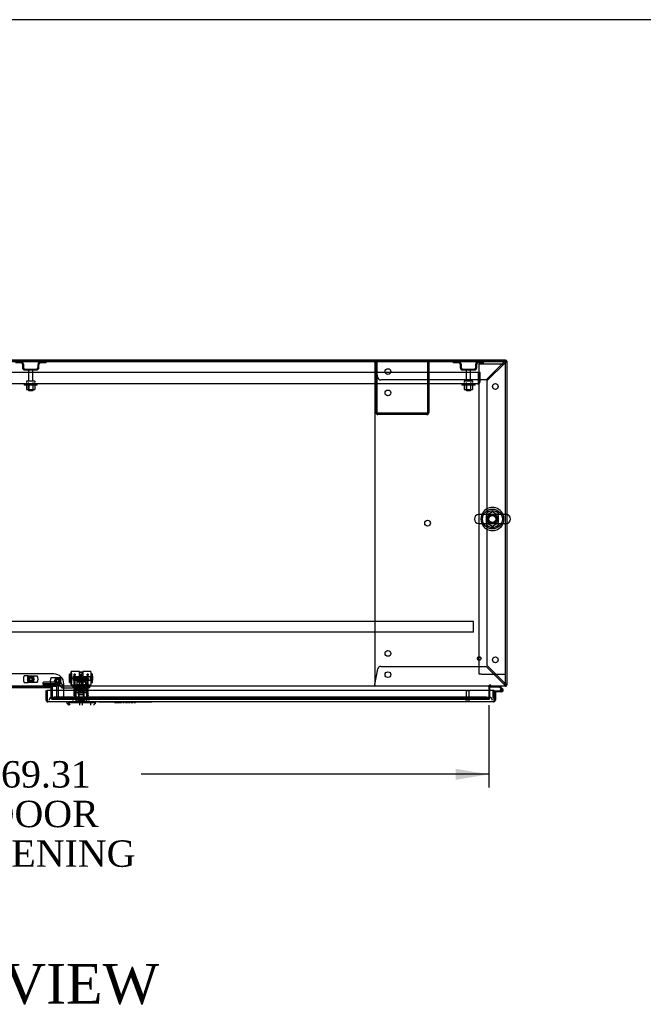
# Model space of a CAD drawing. Header units: inches. Extents: x 2 to 538, y -2 to 358.
# Tile 13 of 24: x 147 to 194, y 284 to 358. Entities that reach past the tile are written whole.
import ezdxf
from ezdxf.enums import TextEntityAlignment as Align
from ezdxf.lldxf.tags import DXFTag

# ---------------------------------------------------------------- set-up
doc = ezdxf.new("R2010")
doc.units = ezdxf.units.IN
doc.header["$MEASUREMENT"] = 0
for name, color, linetype in [('COM41309', 7, 'Continuous'), ('COM43135', 7, 'Continuous'), ('COM50521', 7, 'Continuous'), ('COM50570', 7, 'Continuous'), ('COM50800-2', 7, 'Continuous'), ('COM52265-5', 7, 'Continuous'), ('COM54746-68', 7, 'Continuous'), ('COM54928-6', 7, 'Continuous'), ('COM55702-64', 7, 'Continuous'), ('COM70096', 7, 'Continuous'), ('COM70108-4', 7, 'Continuous'), ('COM70219', 7, 'Continuous'), ('COM70738-2', 7, 'Continuous'), ('COM70838', 7, 'Continuous'), ('COM70839-4', 7, 'Continuous'), ('COM71154-4', 7, 'Continuous'), ('COM71156-4', 7, 'Continuous'), ('Default', 7, 'Continuous'), ('GSK86006', 7, 'Continuous'), ('HAN13064', 7, 'Continuous'), ('HAN13064_NUT', 7, 'Continuous'), ('HAN13064_SCREW', 7, 'Continuous'), ('HAN_NUT', 7, 'Continuous'), ('LAB20183', 7, 'Continuous'), ('NTS16540', 7, 'Continuous'), ('NTS166105', 7, 'Continuous'), ('NTS166905', 7, 'Continuous'), ('NTS18147', 7, 'Continuous'), ('ROL87452', 7, 'Continuous'), ('RVT17786', 7, 'Continuous'), ('RVT19000', 7, 'Continuous'), ('SCC180005', 7, 'Continuous'), ('SCS00680', 7, 'Continuous'), ('SPC87322', 7, 'Continuous'), ('STD21878', 7, 'Continuous'), ('STD26094', 7, 'Continuous'), ('STD26265', 7, 'Continuous'), ('WAF25059', 7, 'Continuous'), ('WAF25362', 7, 'Continuous'), ('WAF25376', 7, 'Continuous'), ('WAM254785', 7, 'Continuous'), ('WAM30038', 7, 'Continuous')]:
    doc.layers.add(name, color=color, linetype=linetype)
doc.styles.add('SEACAD_Times_New_Roman', font='times.ttf')
tags = doc.linetypes.add('HIDDEN2', pattern=[0.1875, 0.125, -0.0625]).pattern_tags.tags
tags[6:7] = [DXFTag(74, 4), DXFTag(75, 0), DXFTag(340, '0'), DXFTag(46, 0.0), DXFTag(50, 0.0), DXFTag(44, 0.0), DXFTag(45, 0.0)]
tags[4:5] = [DXFTag(74, 4), DXFTag(75, 0), DXFTag(340, '0'), DXFTag(46, 0.0), DXFTag(50, 0.0), DXFTag(44, 0.0), DXFTag(45, 0.0)]
doc.dimstyles.new('HAMMOND_(STH_-_540x360)', dxfattribs={"dimtxt": 2, "dimasz": 2.5, "dimexe": 1, "dimexo": 1, "dimgap": 0.5, "dimtad": 0, "dimtih": 1, "dimtoh": 1, "dimzin": 0, "dimdsep": 46, "dimtxsty": 'SEACAD_Times_New_Roman', "dimblk1": '_SE_FILLED', "dimblk2": '_SE_FILLED', "dimsah": 1, "dimcen": 1, "dimadec": 0, "dimazin": 0, "dimtfac": 0.8, "dimtofl": 0, "dimtmove": 0, "dimatfit": 3, "dimfxl": 1, "dimtolj": 1, "dimtzin": 0, "dimarcsym": 0})

# ---------------------------------------------------------------- blocks, each defined once
blk = doc.blocks.new('SE')
at = {"layer": 'COM41309', "color": 7, "linetype": 'HIDDEN2'}
for p, q in [((181.879, 332.039), (182.064, 332.039)), ((181.879, 308.539), (181.879, 332.039)), ((182.064, 332.039), (183.694, 332.039)), ((183.694, 332.039), (183.879, 332.039)), ((182.064, 308.539), (181.879, 308.539)), ((182.064, 308.539), (183.694, 308.539)), ((183.694, 308.539), (183.879, 308.539))]:
    blk.add_line(p, q, dxfattribs=at)
blk.add_circle((182.879, 320.289), 0.375, dxfattribs=at)
at = {"layer": 'COM43135', "color": 7, "linetype": 'HIDDEN2'}
for p, q in [((181.816, 331.385), (114.066, 331.385)), ((181.941, 331.385), (181.816, 331.385)), ((181.816, 330.695), (181.816, 331.385)), ((181.816, 330.695), (181.816, 331.385)), ((181.941, 330.695), (181.941, 331.385)), ((181.756, 330.51), (114.126, 330.51)), ((181.756, 330.51), (181.757, 330.51)), ((181.756, 330.51), (181.756, 330.51)), ((181.816, 330.695), (181.816, 330.695)), ((181.816, 330.613), (181.816, 330.695)), ((181.816, 330.695), (181.816, 330.545)), ((181.816, 330.613), (181.865, 330.545))]:
    blk.add_line(p, q, dxfattribs=at)
for start, end in [(270, 270.05887), (270.12083, 306.19405), (306.19405, 0)]:
    blk.add_arc((181.756, 330.695), 0.185, start, end, dxfattribs=at)
blk.add_open_spline([(181.816, 330.545), (181.806, 330.534), (181.796, 330.525), (181.781, 330.516), (181.776, 330.514), (181.766, 330.51), (181.761, 330.51), (181.756, 330.51)], degree=3, knots=[0, 0, 0, 0, 0.5, 0.5, 0.75, 0.75, 1, 1, 1, 1], dxfattribs=at)
at = {"layer": 'COM50521', "color": 7, "linetype": 'HIDDEN2'}
for p, q in [((174.066, 328.34), (174.066, 332.197)), ((174.161, 328.34), (174.161, 332.197)), ((177.971, 332.197), (177.971, 328.34)), ((178.066, 332.197), (178.066, 328.34)), ((177.923, 328.292), (174.209, 328.292)), ((177.923, 328.197), (174.209, 328.197))]:
    blk.add_line(p, q, dxfattribs=at)
for centre, radius, start, end in [((174.209, 328.34), 0.143, 180, 270), ((174.209, 328.34), 0.048, 180, 270), ((177.923, 328.34), 0.143, 270, 0), ((177.923, 328.34), 0.048, 270, 0)]:
    blk.add_arc(centre, radius, start, end, dxfattribs=at)
at = {"layer": 'COM50570', "color": 7, "linetype": 'HIDDEN2'}
for p, q in [((181.441, 312.542), (114.441, 312.542)), ((181.441, 312.499), (181.441, 312.542)), ((181.441, 311.772), (181.441, 312.499)), ((181.441, 311.729), (114.441, 311.729)), ((181.441, 311.729), (181.441, 311.772))]:
    blk.add_line(p, q, dxfattribs=at)
at = {"layer": 'COM50800-2', "color": 7, "linetype": 'Continuous'}
for q in [(112.006, 332.322), (183.879, 332.227)]:
    blk.add_line((183.879, 332.322), q, dxfattribs=at)
at = {"layer": 'COM50800-2', "color": 7, "linetype": 'HIDDEN2'}
blk.add_line((183.879, 332.197), (112.006, 332.197), dxfattribs=at)
at = {"layer": 'COM52265-5', "color": 7, "linetype": 'Continuous'}
for p, q in [((183.879, 332.227), (183.974, 332.227)), ((183.974, 332.227), (183.974, 320.615)), ((183.974, 319.963), (183.974, 307.729)), ((182.694, 307.322), (182.694, 307.586)), ((183.879, 307.729), (183.974, 307.729))]:
    blk.add_line(p, q, dxfattribs=at)
at = {"layer": 'COM52265-5', "color": 7, "linetype": 'HIDDEN2'}
for p, q in [((183.974, 320.615), (183.974, 319.963)), ((182.694, 306.667), (182.694, 307.322)), ((182.599, 306.667), (182.694, 306.667))]:
    blk.add_line(p, q, dxfattribs=at)
at = {"layer": 'COM52265-5', "color": 7, "linetype": 'Continuous'}
for centre, radius, start, end in [((182.742, 307.586), 0.143, 160.38706, 180), ((182.742, 307.586), 0.048, 90, 180), ((183.831, 307.777), 0.143, 289.61294, 340.38706)]:
    blk.add_arc(centre, radius, start, end, dxfattribs=at)
at = {"layer": 'COM52265-5', "color": 7, "linetype": 'HIDDEN2'}
for centre, radius, start, end in [((182.742, 307.586), 0.143, 90, 160.38706), ((183.831, 307.777), 0.048, 270, 0), ((183.831, 307.777), 0.143, 270, 289.61294)]:
    blk.add_arc(centre, radius, start, end, dxfattribs=at)
at = {"layer": 'COM54746-68', "color": 7, "linetype": 'HIDDEN2'}
for p, q in [((182.732, 307.633), (182.732, 307.634)), ((182.942, 306.731), (182.942, 307.256)), ((182.967, 307.281), (183.004, 307.281)), ((183.467, 307.336), (183.529, 307.336)), ((183.522, 307.323), (183.522, 307.348)), ((183.62, 307.377), (183.55, 307.448)), ((183.572, 307.398), (183.597, 307.398)), ((183.597, 307.273), (183.572, 307.273)), ((183.647, 307.348), (183.647, 307.323)), ((183.004, 306.731), (182.942, 306.731))]:
    blk.add_line(p, q, dxfattribs=at)
at = {"layer": 'COM54746-68', "color": 7, "linetype": 'Continuous'}
for p, q in [((182.732, 307.572), (182.732, 307.633)), ((183.426, 307.572), (182.732, 307.572)), ((183.004, 307.281), (183.584, 307.281)), ((183.584, 307.219), (183.004, 307.219)), ((183.004, 307.219), (183.004, 307.217)), ((183.55, 307.448), (183.426, 307.572)), ((183.451, 307.634), (183.663, 307.422)), ((183.529, 307.331), (183.468, 307.325)), ((183.004, 306.731), (183.004, 306.731))]:
    blk.add_line(p, q, dxfattribs=at)
blk.add_circle((183.584, 307.336), 0.05, dxfattribs=at)
at = {"layer": 'COM54746-68', "color": 7, "linetype": 'HIDDEN2'}
for centre, radius, start, end in [((182.967, 307.256), 0.025, 90, 180), ((183.584, 307.336), 0.117, 208.03984, 270), ((183.572, 307.348), 0.05, 90, 180), ((183.572, 307.323), 0.05, 180, 270), ((183.597, 307.348), 0.05, 0, 90), ((183.597, 307.323), 0.05, 270, 0)]:
    blk.add_arc(centre, radius, start, end, dxfattribs=at)
at = {"layer": 'COM54746-68', "color": 7, "linetype": 'Continuous'}
for radius, start, end in [(0.117, 270, 185.21591), (0.117, 185.21591, 208.03984), (0.055, 270, 185.21591), (0.055, 185.21591, 270), (0.117, 47.60795, 107.02737)]:
    blk.add_arc((183.584, 307.336), radius, start, end, dxfattribs=at)
at = {"layer": 'COM54928-6', "color": 7, "linetype": 'HIDDEN2'}
for p, q in [((173.974, 332.292), (173.974, 332.322)), ((173.974, 332.217), (173.974, 332.292)), ((173.975, 332.007), (173.975, 307.949)), ((174.205, 331.001), (173.985, 332.179)), ((183.774, 332.179), (182.417, 330.822)), ((182.474, 330.764), (183.831, 332.121)), ((183.831, 332.322), (183.831, 332.292)), ((183.831, 332.217), (183.831, 332.292)), ((183.834, 332.227), (183.831, 332.227)), ((183.831, 332.227), (183.831, 332.227)), ((183.869, 332.179), (183.944, 332.179)), ((183.944, 332.179), (183.974, 332.179)), ((182.417, 330.822), (174.422, 330.822)), ((182.474, 309.191), (182.474, 330.764)), ((173.985, 307.777), (174.205, 308.954)), ((174.422, 309.134), (182.417, 309.134)), ((182.417, 309.134), (183.774, 307.777)), ((183.831, 307.834), (182.474, 309.191)), ((173.974, 307.739), (173.974, 307.663)), ((173.974, 307.634), (173.974, 307.663)), ((183.831, 307.739), (183.831, 307.663)), ((183.834, 307.729), (183.831, 307.729)), ((183.831, 307.729), (183.831, 307.729)), ((183.831, 307.663), (183.831, 307.634)), ((183.869, 307.777), (183.879, 307.777))]:
    blk.add_line(p, q, dxfattribs=at)
for centre in [(174.974, 331.447), (183.099, 330.322), (174.975, 329.837), (177.975, 319.978), (174.975, 310.119), (183.099, 309.634), (174.974, 308.509)]:
    blk.add_circle(centre, 0.218, dxfattribs=at)
for centre, radius, start, end in [((171.388, 331.989), 2.604, 4.17513, 6.68014), ((174.195, 332.007), 0.22, 153.06551, 180), ((184.409, 331.928), 0.683, 147.77093, 158.44518), ((183.982, 331.926), 0.327, 117.45412, 129.54393), ((183.831, 332.179), 0.143, 70.38706, 90), ((183.831, 332.179), 0.048, 0, 90), ((183.579, 332.33), 0.327, 320.4561, 332.54584), ((183.58, 332.756), 0.683, 291.55481, 302.22908), ((183.831, 332.179), 0.143, 0, 19.61294), ((174.422, 331.042), 0.22, 190.6113, 270), ((174.422, 308.914), 0.22, 90, 169.3887), ((174.195, 307.949), 0.22, 180, 206.93449), ((183.579, 307.626), 0.327, 27.45416, 39.5439), ((183.58, 307.199), 0.683, 57.77092, 68.44519), ((171.388, 307.966), 2.604, 353.31986, 355.82487), ((173.667, 307.846), 0.326, 340.71602, 347.67415), ((184.409, 308.028), 0.683, 201.55482, 212.22907), ((183.982, 308.029), 0.327, 230.45607, 242.54588)]:
    blk.add_arc(centre, radius, start, end, dxfattribs=at)
at = {"layer": 'COM54928-6', "color": 7, "linetype": 'Continuous'}
blk.add_arc((183.831, 332.179), 0.143, 19.61294, 70.38706, dxfattribs=at)
at = {"layer": 'COM54928-6', "color": 7, "linetype": 'HIDDEN2'}
blk.add_ellipse((183.831, 332.179), major_axis=(-0.048, 0), ratio=0.99836, start_param=3.141593, end_param=4.712389, dxfattribs=at)
at = {"layer": 'COM55702-64', "color": 7, "linetype": 'HIDDEN2'}
for p, q in [((146.778, 332.125), (147.2, 332.125)), ((147.316, 332.009), (147.316, 331.759)), ((147.388, 332.009), (147.388, 331.759)), ((147.503, 331.644), (148.378, 331.644)), ((148.494, 331.759), (148.494, 332.009)), ((148.566, 331.759), (148.566, 332.009)), ((148.681, 332.125), (149.103, 332.125)), ((149.103, 332.125), (149.103, 332.197)), ((179.904, 332.125), (179.904, 332.197)), ((179.904, 332.125), (180.326, 332.125)), ((180.441, 332.009), (180.441, 331.759)), ((180.513, 332.009), (180.513, 331.759)), ((180.629, 331.644), (181.504, 331.644)), ((181.619, 331.759), (181.619, 332.009)), ((181.691, 331.759), (181.691, 332.009)), ((181.807, 332.125), (182.229, 332.125)), ((182.229, 332.125), (182.229, 332.197)), ((147.503, 331.572), (148.378, 331.572)), ((180.629, 331.572), (181.504, 331.572))]:
    blk.add_line(p, q, dxfattribs=at)
for centre, radius, start, end in [((147.2, 332.009), 0.188, 0, 90), ((147.2, 332.009), 0.116, 0, 90), ((147.503, 331.759), 0.188, 180, 270), ((147.503, 331.759), 0.116, 180, 270), ((148.378, 331.759), 0.116, 270, 0), ((148.378, 331.759), 0.188, 270, 0), ((148.681, 332.009), 0.188, 90, 180), ((148.681, 332.009), 0.116, 90, 180), ((180.326, 332.009), 0.188, 0, 90), ((180.326, 332.009), 0.116, 0, 90), ((180.629, 331.759), 0.188, 180, 270), ((180.629, 331.759), 0.115, 180, 270), ((181.504, 331.759), 0.116, 270, 0), ((181.504, 331.759), 0.188, 270, 0), ((181.807, 332.009), 0.188, 90, 180), ((181.807, 332.009), 0.115, 90, 180)]:
    blk.add_arc(centre, radius, start, end, dxfattribs=at)
at = {"layer": 'COM70096', "color": 7, "linetype": 'HIDDEN2'}
for p, q in [((149.693, 308.566), (146.193, 308.566)), ((150.443, 306.667), (150.443, 307.816)), ((149.48, 306.667), (149.48, 307.322)), ((149.48, 306.667), (150.443, 306.667))]:
    blk.add_line(p, q, dxfattribs=at)
at = {"layer": 'COM70096', "color": 7, "linetype": 'Continuous'}
for p, q in [((149.42, 307.524), (146.466, 307.524)), ((149.48, 307.322), (149.48, 307.464))]:
    blk.add_line(p, q, dxfattribs=at)
at = {"layer": 'COM70096', "color": 7, "linetype": 'HIDDEN2'}
for centre in [(147.943, 308.167), (149.98, 308.042)]:
    blk.add_circle(centre, 0.156, dxfattribs=at)
blk.add_arc((149.693, 307.816), 0.75, 0, 90, dxfattribs=at)
at = {"layer": 'COM70096', "color": 7, "linetype": 'Continuous'}
blk.add_arc((149.42, 307.464), 0.06, 0, 90, dxfattribs=at)
at = {"layer": 'COM70108-4', "color": 7, "linetype": 'Continuous'}
for p, q in [((183.879, 332.227), (112.006, 332.227)), ((183.879, 320.62), (183.879, 332.227)), ((183.879, 307.777), (183.879, 319.958)), ((183.879, 307.634), (112.006, 307.634)), ((146.326, 307.566), (149.56, 307.566)), ((149.56, 307.566), (149.56, 307.322)), ((182.599, 307.586), (182.599, 307.634)), ((182.599, 307.586), (182.599, 307.322)), ((183.879, 307.634), (183.879, 307.777))]:
    blk.add_line(p, q, dxfattribs=at)
at = {"layer": 'COM70108-4', "color": 7, "linetype": 'HIDDEN2'}
for p, q in [((183.879, 319.958), (183.879, 320.62)), ((149.56, 307.322), (149.56, 306.808)), ((182.599, 307.322), (182.599, 306.808)), ((149.56, 306.808), (149.56, 306.761)), ((149.56, 306.665), (149.56, 306.761)), ((149.56, 306.761), (149.56, 306.761)), ((149.56, 306.667), (149.56, 306.665)), ((149.56, 306.665), (149.56, 306.665)), ((149.56, 306.665), (182.599, 306.665)), ((182.349, 306.801), (149.81, 306.801)), ((182.349, 306.707), (149.81, 306.707)), ((182.598, 306.761), (182.599, 306.761)), ((182.599, 306.665), (182.598, 306.667)), ((182.599, 306.761), (182.599, 306.808)), ((182.599, 306.761), (182.599, 306.665)), ((182.599, 306.665), (182.599, 306.665))]:
    blk.add_line(p, q, dxfattribs=at)
for start, end in [(90.76309, 264.26118), (0, 82.24882), (273.39435, 0)]:
    blk.add_arc((182.879, 320.289), 0.344, start, end, dxfattribs=at)
for centre, major_axis, start_param, end_param in [((149.81, 306.758), (-0.25, 0), 4.712389, 6.212082), ((149.81, 306.664), (0.25, 0), 1.570796, 3.070489), ((182.349, 306.758), (0.25, 0), 0.071104, 1.570796), ((182.349, 306.664), (0.25, 0), 0.071104, 1.570796)]:
    blk.add_ellipse(centre, major_axis=major_axis, ratio=0.173648, start_param=start_param, end_param=end_param, dxfattribs=at)
at = {"layer": 'COM70219', "color": 7, "linetype": 'HIDDEN2'}
for p, q in [((149.819, 306.792), (149.569, 306.792)), ((182.379, 306.792), (149.819, 306.792)), ((182.629, 306.792), (182.379, 306.792))]:
    blk.add_line(p, q, dxfattribs=at)
for centre, start, end in [((149.569, 306.542), 90, 180), ((182.629, 306.542), 0, 90)]:
    blk.add_arc(centre, 0.25, start, end, dxfattribs=at)
at = {"layer": 'COM70738-2', "color": 7, "linetype": 'HIDDEN2'}
for p, q in [((149.862, 307.604), (146.024, 307.604)), ((149.922, 306.852), (149.922, 307.544)), ((150.047, 306.852), (150.047, 307.544)), ((149.48, 306.792), (149.569, 306.792))]:
    blk.add_line(p, q, dxfattribs=at)
for centre, radius, start, end in [((149.862, 307.544), 0.185, 0, 90), ((149.862, 307.544), 0.06, 0, 90), ((149.862, 306.852), 0.06, 270, 0), ((149.862, 306.852), 0.185, 270, 0)]:
    blk.add_arc(centre, radius, start, end, dxfattribs=at)
at = {"layer": 'COM70838', "color": 7, "linetype": 'HIDDEN2'}
for p, q in [((148.871, 307.791), (148.871, 307.917)), ((150.116, 307.936), (148.996, 307.936)), ((150.116, 307.809), (148.996, 307.809)), ((150.116, 307.707), (150.116, 307.809)), ((148.871, 307.791), (148.871, 307.709)), ((150.116, 307.709), (148.871, 307.709)), ((150.241, 307.582), (150.241, 307.584)), ((150.301, 307.524), (150.399, 307.524)), ((150.309, 307.766), (150.309, 307.743)), ((150.399, 307.524), (150.399, 307.652)), ((150.399, 307.524), (151.112, 307.524)), ((151.112, 307.649), (150.426, 307.649)), ((151.112, 307.649), (151.2, 307.649)), ((151.2, 307.524), (151.112, 307.524)), ((151.2, 307.649), (151.738, 307.649)), ((152.256, 307.524), (151.2, 307.524)), ((151.774, 307.649), (152.256, 307.649)), ((152.256, 307.649), (152.381, 307.649)), ((152.381, 307.524), (152.256, 307.524)), ((152.381, 307.649), (152.381, 307.524))]:
    blk.add_line(p, q, dxfattribs=at)
for centre, radius, start, end in [((150.116, 307.743), 0.193, 0, 90), ((150.116, 307.582), 0.125, 0, 90), ((150.301, 307.584), 0.06, 180, 270), ((150.426, 307.766), 0.117, 180, 256.45544), ((150.426, 307.766), 0.117, 256.45544, 270)]:
    blk.add_arc(centre, radius, start, end, dxfattribs=at)
for centre, major_axis, start_param, end_param in [((148.996, 307.917), (-0.125, 0), 4.712389, 6.283185), ((148.996, 307.791), (0.125, 0), 1.570796, 3.141593)]:
    blk.add_ellipse(centre, major_axis=major_axis, ratio=0.145455, start_param=start_param, end_param=end_param, dxfattribs=at)
at = {"layer": 'COM70839-4', "color": 7, "linetype": 'HIDDEN2'}
for p, q in [((151.225, 308.48), (151.225, 308.557)), ((151.295, 308.557), (151.225, 308.557)), ((151.295, 308.557), (151.295, 308.48)), ((152.217, 308.48), (152.217, 308.557)), ((152.287, 308.557), (152.217, 308.557)), ((152.287, 308.557), (152.287, 308.48)), ((151.225, 308.48), (151.225, 308.221)), ((151.225, 308.057), (151.225, 308.221)), ((151.225, 306.927), (151.225, 308.057)), ((151.295, 308.221), (151.295, 308.48)), ((152.217, 308.237), (151.295, 308.237)), ((151.295, 308.221), (151.295, 308.057)), ((151.295, 308.173), (152.217, 308.173)), ((151.295, 306.927), (151.295, 308.057)), ((152.217, 308.48), (152.217, 308.221)), ((152.217, 308.057), (152.217, 308.221)), ((152.217, 306.927), (152.217, 308.057)), ((152.287, 308.221), (152.287, 308.48)), ((152.287, 308.221), (152.287, 308.057)), ((152.287, 306.927), (152.287, 308.057)), ((152.217, 307.378), (151.295, 307.378)), ((151.225, 306.917), (151.225, 306.927)), ((151.295, 306.917), (151.225, 306.917)), ((151.295, 306.927), (151.295, 306.917)), ((152.217, 306.917), (152.217, 306.927)), ((152.287, 306.917), (152.217, 306.917)), ((152.287, 306.927), (152.287, 306.917))]:
    blk.add_line(p, q, dxfattribs=at)
at = {"layer": 'COM71154-4', "color": 7, "linetype": 'Continuous'}
for p, q in [((149.099, 307.322), (149.194, 307.322)), ((149.099, 306.59), (149.099, 307.322)), ((183.004, 307.322), (149.194, 307.322)), ((149.194, 306.59), (149.194, 307.322)), ((149.194, 307.322), (149.194, 306.59)), ((183.004, 306.59), (183.004, 307.322)), ((183.099, 307.217), (183.004, 307.217)), ((183.004, 307.217), (183.004, 306.59)), ((183.099, 307.217), (183.099, 306.59)), ((149.194, 306.527), (149.155, 306.476)), ((149.194, 306.59), (149.194, 306.59)), ((149.194, 306.59), (149.194, 306.527)), ((149.194, 306.59), (149.194, 306.476)), ((182.956, 306.447), (149.242, 306.447)), ((149.242, 306.447), (149.242, 306.447)), ((149.242, 306.447), (149.242, 306.447)), ((149.242, 306.447), (149.242, 306.447)), ((182.956, 306.447), (182.957, 306.447)), ((182.956, 306.447), (182.956, 306.447)), ((183.004, 306.59), (183.004, 306.59)), ((183.004, 306.527), (183.004, 306.59)), ((183.004, 306.59), (183.004, 306.476)), ((183.004, 306.527), (183.043, 306.476))]:
    blk.add_line(p, q, dxfattribs=at)
for centre, start, end in [((149.242, 306.59), 180, 232.49641), ((149.242, 306.59), 232.49641, 269.84393), ((149.242, 306.59), 269.92383, 270), ((182.956, 306.59), 270, 270.07617), ((182.956, 306.59), 270.15607, 307.50359), ((182.956, 306.59), 307.50359, 0)]:
    blk.add_arc(centre, 0.143, start, end, dxfattribs=at)
for points in [[(149.194, 306.476), (149.202, 306.467), (149.21, 306.459), (149.222, 306.452), (149.226, 306.45), (149.234, 306.447), (149.238, 306.447), (149.242, 306.447)], [(183.004, 306.476), (182.996, 306.467), (182.988, 306.459), (182.976, 306.452), (182.972, 306.45), (182.964, 306.447), (182.96, 306.447), (182.956, 306.447)]]:
    blk.add_open_spline(points, degree=3, knots=[0, 0, 0, 0, 0.5, 0.5, 0.75, 0.75, 1, 1, 1, 1], dxfattribs=at)
at = {"layer": 'COM71156-4', "color": 7, "linetype": 'HIDDEN2'}
for p, q in [((146.326, 307.559), (149.56, 307.559)), ((150.443, 306.667), (182.599, 306.667))]:
    blk.add_line(p, q, dxfattribs=at)
at = {"layer": 'GSK86006', "color": 7, "linetype": 'HIDDEN2'}
for centre in [(147.943, 308.167), (149.98, 308.042)]:
    blk.add_circle(centre, 0.125, dxfattribs=at)
at = {"layer": 'HAN13064', "color": 7, "linetype": 'HIDDEN2'}
for p, q in [((151.626, 308.73), (151.596, 308.7)), ((151.596, 308.7), (151.916, 308.7)), ((151.596, 308.7), (151.596, 307.649)), ((151.626, 308.73), (151.886, 308.73)), ((151.916, 308.7), (151.886, 308.73)), ((151.916, 307.649), (151.916, 308.7)), ((151.361, 307.149), (151.557, 307.149)), ((151.361, 307.149), (151.361, 306.447)), ((151.557, 307.149), (151.956, 307.149)), ((151.557, 307.149), (151.557, 306.447)), ((151.596, 307.274), (151.596, 307.149)), ((151.596, 307.274), (151.756, 307.274)), ((151.756, 307.274), (151.916, 307.274)), ((151.916, 307.274), (151.916, 307.149)), ((151.956, 307.149), (152.152, 307.149)), ((151.956, 307.149), (151.956, 306.447)), ((152.152, 307.149), (152.152, 306.447))]:
    blk.add_line(p, q, dxfattribs=at)
at = {"layer": 'HAN13064', "color": 7, "linetype": 'Continuous'}
for p, q in [((150.666, 306.447), (150.666, 306.364)), ((150.666, 306.367), (150.734, 306.367)), ((150.765, 306.367), (150.897, 306.202)), ((150.857, 306.367), (150.78, 306.367)), ((152.475, 306.367), (150.857, 306.367)), ((152.655, 306.367), (152.475, 306.367)), ((152.733, 306.367), (152.655, 306.367)), ((152.733, 306.367), (152.846, 306.367)), ((152.846, 306.364), (152.846, 306.447))]:
    blk.add_line(p, q, dxfattribs=at)
for centre, radius, start, end in [((146.874, 302.734), 5.251, 41.32567, 43.76657), ((164.962, 295.822), 16.062, 138.96729, 139.74206)]:
    blk.add_arc(centre, radius, start, end, dxfattribs=at)
blk.add_open_spline([(152.475, 306.367), (152.473, 306.312), (152.471, 306.257), (152.469, 306.202)], degree=3, dxfattribs=at)
at = {"layer": 'HAN13064_NUT', "color": 7, "linetype": 'HIDDEN2'}
for p, q in [((151.424, 308.024), (151.424, 307.974)), ((151.424, 307.974), (151.59, 307.974)), ((151.424, 307.974), (151.424, 307.649)), ((151.454, 308.054), (152.059, 308.054)), ((151.59, 307.974), (151.756, 307.974)), ((151.756, 307.974), (151.922, 307.974)), ((151.756, 307.974), (151.756, 307.649)), ((151.922, 307.974), (152.089, 307.974)), ((152.089, 307.974), (152.089, 308.024)), ((152.089, 307.974), (152.089, 307.649))]:
    blk.add_line(p, q, dxfattribs=at)
for centre, start, end in [((151.454, 308.024), 90, 180), ((152.059, 308.024), 0, 90)]:
    blk.add_arc(centre, 0.03, start, end, dxfattribs=at)
at = {"layer": 'HAN13064_SCREW', "color": 7, "linetype": 'HIDDEN2'}
for p, q in [((151.494, 306.642), (152.019, 306.642)), ((151.494, 306.642), (151.494, 306.572)), ((151.494, 306.572), (152.019, 306.572)), ((151.645, 306.779), (151.534, 306.779)), ((151.534, 306.779), (151.534, 306.642)), ((151.64, 306.572), (151.64, 306.202)), ((151.867, 306.779), (151.645, 306.779)), ((151.645, 306.779), (151.645, 306.642)), ((151.978, 306.779), (151.867, 306.779)), ((151.867, 306.779), (151.867, 306.642)), ((151.872, 306.202), (151.872, 306.572)), ((151.978, 306.779), (151.978, 306.642)), ((152.019, 306.572), (152.019, 306.642))]:
    blk.add_line(p, q, dxfattribs=at)
at = {"layer": 'HAN_NUT', "color": 7, "linetype": 'HIDDEN2'}
for p, q in [((151.45, 306.757), (151.144, 306.757)), ((151.144, 306.542), (151.144, 306.757)), ((152.062, 306.757), (151.45, 306.757)), ((151.45, 306.542), (151.45, 306.757)), ((152.368, 306.757), (152.062, 306.757)), ((152.062, 306.542), (152.062, 306.757)), ((152.368, 306.542), (152.368, 306.757))]:
    blk.add_line(p, q, dxfattribs=at)
at = {"layer": 'LAB20183', "color": 7, "linetype": 'Continuous'}
for p, q in [((153.099, 306.417), (153.099, 306.447)), ((153.474, 306.417), (153.099, 306.417)), ((156.724, 306.417), (153.474, 306.417)), ((154.29, 306.417), (154.29, 306.4)), ((154.292, 306.402), (154.292, 306.417)), ((154.292, 306.402), (154.299, 306.402)), ((154.299, 306.402), (154.384, 306.402)), ((154.384, 306.402), (154.391, 306.402)), ((154.391, 306.402), (154.391, 306.417)), ((154.394, 306.4), (154.394, 306.417)), ((154.396, 306.402), (154.446, 306.402)), ((154.446, 306.402), (154.446, 306.417)), ((154.446, 306.402), (154.461, 306.402)), ((154.461, 306.402), (154.461, 306.417)), ((154.476, 306.417), (154.476, 306.4)), ((154.478, 306.402), (154.478, 306.417)), ((154.478, 306.402), (154.488, 306.402)), ((154.488, 306.402), (154.488, 306.417)), ((154.488, 306.402), (154.538, 306.402)), ((154.538, 306.402), (154.55, 306.402)), ((154.55, 306.402), (154.582, 306.402)), ((154.582, 306.402), (154.582, 306.417)), ((154.582, 306.402), (154.594, 306.402)), ((154.594, 306.402), (154.644, 306.402)), ((154.644, 306.402), (154.644, 306.417)), ((154.644, 306.402), (154.647, 306.402)), ((154.647, 306.402), (154.656, 306.402)), ((154.656, 306.402), (154.656, 306.417)), ((154.665, 306.417), (154.665, 306.4)), ((154.668, 306.402), (154.668, 306.417)), ((154.668, 306.402), (154.675, 306.402)), ((154.675, 306.402), (154.767, 306.402)), ((154.767, 306.402), (154.812, 306.402)), ((154.812, 306.402), (154.812, 306.417)), ((154.829, 306.4), (154.829, 306.417)), ((154.833, 306.402), (154.833, 306.417)), ((154.844, 306.4), (154.844, 306.417)), ((154.894, 306.402), (154.894, 306.417)), ((154.901, 306.417), (154.901, 306.4)), ((154.901, 306.402), (154.935, 306.402)), ((154.935, 306.402), (154.935, 306.417)), ((154.935, 306.402), (155.015, 306.402)), ((155.015, 306.402), (155.015, 306.417)), ((155.035, 306.402), (155.035, 306.417)), ((155.035, 306.4), (155.035, 306.417)), ((155.118, 306.402), (155.118, 306.417)), ((155.118, 306.402), (155.14, 306.402)), ((155.14, 306.402), (155.209, 306.402)), ((155.209, 306.402), (155.209, 306.417)), ((155.209, 306.402), (155.228, 306.402)), ((155.228, 306.402), (155.228, 306.417)), ((155.228, 306.402), (155.24, 306.402)), ((155.24, 306.402), (155.24, 306.417)), ((155.24, 306.402), (155.248, 306.402)), ((155.248, 306.402), (155.248, 306.417)), ((155.248, 306.402), (155.252, 306.402)), ((155.252, 306.402), (155.252, 306.417)), ((155.332, 306.417), (155.332, 306.4)), ((155.332, 306.417), (155.332, 306.4)), ((155.334, 306.402), (155.334, 306.417)), ((155.334, 306.402), (155.339, 306.402)), ((155.339, 306.402), (155.339, 306.417)), ((155.339, 306.402), (155.406, 306.402)), ((155.406, 306.402), (155.406, 306.417)), ((155.406, 306.402), (155.456, 306.402)), ((155.456, 306.402), (155.464, 306.402)), ((155.464, 306.402), (155.464, 306.417)), ((155.466, 306.4), (155.466, 306.417)), ((155.546, 306.417), (155.546, 306.4)), ((155.55, 306.417), (155.55, 306.4)), ((155.55, 306.402), (155.676, 306.402)), ((155.676, 306.4), (155.676, 306.417)), ((155.68, 306.4), (155.68, 306.417)), ((155.754, 306.417), (155.754, 306.4)), ((155.756, 306.402), (155.756, 306.417)), ((155.756, 306.402), (155.767, 306.402)), ((155.764, 306.417), (155.764, 306.4)), ((155.779, 306.402), (155.873, 306.402)), ((155.873, 306.402), (155.873, 306.417)), ((155.89, 306.4), (155.89, 306.417)), ((155.898, 306.4), (155.898, 306.417)), ((157.099, 306.417), (156.724, 306.417)), ((157.099, 306.417), (157.099, 306.447))]:
    blk.add_line(p, q, dxfattribs=at)
at = {"layer": 'NTS16540', "color": 7, "linetype": 'HIDDEN2'}
for p, q in [((147.76, 308.417), (147.45, 308.417)), ((147.45, 307.917), (147.76, 307.917)), ((147.76, 308.417), (148.436, 308.417)), ((148.436, 307.917), (147.76, 307.917)), ((149.487, 308.292), (150.163, 308.292)), ((150.163, 307.792), (149.487, 307.792))]:
    blk.add_line(p, q, dxfattribs=at)
for centre in [(147.943, 308.167), (149.98, 308.042)]:
    blk.add_circle(centre, 0.101, dxfattribs=at)
for centre, start, end in [((147.883, 308.167), 150, 210), ((148.193, 308.167), 150, 210), ((147.693, 308.167), 330, 30), ((148.003, 308.167), 330, 30), ((149.92, 308.042), 150, 210), ((149.73, 308.042), 330, 30)]:
    blk.add_arc(centre, 0.5, start, end, dxfattribs=at)
at = {"layer": 'NTS166105', "color": 7, "linetype": 'HIDDEN2'}
for p, q in [((147.625, 330.414), (147.625, 330.094)), ((147.786, 330.414), (147.786, 330.094)), ((148.095, 330.414), (148.095, 330.094)), ((148.257, 330.414), (148.257, 330.094)), ((180.75, 330.414), (180.75, 330.094)), ((180.911, 330.414), (180.911, 330.094)), ((181.22, 330.414), (181.22, 330.094)), ((181.382, 330.414), (181.382, 330.094)), ((147.625, 330.094), (147.786, 330.094)), ((147.786, 330.094), (148.095, 330.094)), ((148.095, 330.094), (148.257, 330.094)), ((180.75, 330.094), (180.911, 330.094)), ((180.911, 330.094), (181.22, 330.094)), ((181.22, 330.094), (181.382, 330.094))]:
    blk.add_line(p, q, dxfattribs=at)
at = {"layer": 'NTS166905', "color": 7, "linetype": 'HIDDEN2'}
for p, q in [((182.879, 320.824), (182.414, 320.552)), ((182.414, 320.552), (182.414, 320.026)), ((183.344, 320.552), (182.879, 320.824)), ((183.344, 320.026), (183.344, 320.552)), ((182.414, 320.026), (182.884, 319.751)), ((182.884, 319.751), (183.344, 320.026))]:
    blk.add_line(p, q, dxfattribs=at)
blk.add_circle((182.879, 320.289), 0.263, dxfattribs=at)
at = {"layer": 'NTS18147', "color": 7, "linetype": 'HIDDEN2'}
for p, q in [((151.293, 307.512), (151.293, 307.574)), ((151.356, 307.574), (151.293, 307.574)), ((151.293, 307.574), (151.293, 307.574)), ((151.356, 307.574), (151.293, 307.574)), ((151.361, 307.512), (151.293, 307.512)), ((151.293, 307.512), (151.293, 307.449)), ((151.361, 307.512), (151.293, 307.512)), ((151.293, 307.449), (151.361, 307.449)), ((151.293, 307.449), (151.361, 307.449)), ((151.356, 307.512), (151.356, 307.574)), ((151.356, 307.574), (151.356, 307.574)), ((151.361, 307.449), (151.361, 307.512)), ((151.361, 307.512), (151.361, 307.512)), ((151.361, 307.449), (151.688, 307.449)), ((151.361, 307.449), (151.688, 307.449)), ((151.556, 307.574), (151.525, 307.574)), ((151.556, 307.574), (151.525, 307.574)), ((151.536, 307.449), (151.536, 307.012)), ((151.536, 307.449), (151.536, 307.449)), ((151.824, 307.512), (151.688, 307.512)), ((151.688, 307.512), (151.688, 307.449)), ((151.824, 307.512), (151.688, 307.512)), ((151.688, 307.512), (151.688, 307.512)), ((151.688, 307.449), (151.824, 307.449)), ((151.688, 307.449), (151.824, 307.449)), ((151.824, 307.449), (151.824, 307.512)), ((151.824, 307.512), (151.824, 307.512)), ((151.824, 307.449), (152.151, 307.449)), ((151.824, 307.449), (152.151, 307.449)), ((151.988, 307.574), (151.956, 307.574)), ((151.988, 307.574), (151.956, 307.574)), ((151.976, 307.012), (151.976, 307.449)), ((151.976, 307.449), (151.976, 307.449)), ((152.219, 307.512), (152.151, 307.512)), ((152.151, 307.512), (152.151, 307.449)), ((152.219, 307.512), (152.151, 307.512)), ((152.151, 307.512), (152.151, 307.512)), ((152.151, 307.449), (152.219, 307.449)), ((152.151, 307.449), (152.219, 307.449)), ((152.156, 307.512), (152.156, 307.574)), ((152.219, 307.574), (152.156, 307.574)), ((152.156, 307.574), (152.156, 307.574)), ((152.219, 307.574), (152.156, 307.574)), ((152.219, 307.512), (152.219, 307.574)), ((152.219, 307.574), (152.219, 307.574)), ((152.219, 307.449), (152.219, 307.512)), ((151.976, 307.012), (151.536, 307.012)), ((151.536, 307.012), (151.976, 307.012))]:
    blk.add_line(p, q, dxfattribs=at)
for centre, start_param, end_param in [((151.525, 307.256), 2.506883, 3.776302), ((151.525, 307.256), 2.506883, 3.776302), ((151.556, 307.256), 2.506883, 3.141593), ((151.556, 307.256), 2.506883, 3.141593), ((151.956, 307.256), 3.141593, 3.776302), ((151.956, 307.256), 3.141593, 3.776302), ((151.988, 307.256), 2.506883, 3.776302), ((151.988, 307.256), 2.506883, 3.776302)]:
    blk.add_ellipse(centre, major_axis=(0, -0.318), ratio=0.866025, start_param=start_param, end_param=end_param, dxfattribs=at)
at = {"layer": 'ROL87452', "color": 7, "linetype": 'HIDDEN2'}
for p, q in [((151.636, 308.743), (151.011, 308.743)), ((152.502, 308.743), (151.877, 308.743)), ((151.011, 307.743), (151.636, 307.743)), ((151.877, 307.743), (152.502, 307.743))]:
    blk.add_line(p, q, dxfattribs=at)
for centre, major_axis in [((151.011, 308.243), (0, 0.5)), ((151.877, 308.243), (0, 0.5)), ((151.011, 308.243), (0, -0.207)), ((151.877, 308.243), (0, -0.207))]:
    blk.add_ellipse(centre, major_axis=major_axis, ratio=0.012297, dxfattribs=at)
for centre in [(151.636, 308.243), (152.502, 308.243)]:
    blk.add_ellipse(centre, major_axis=(0, 0.5), ratio=0.012297, start_param=3.141593, end_param=6.283185, dxfattribs=at)
at = {"layer": 'RVT17786', "color": 7, "linetype": 'HIDDEN2'}
for p, q in [((152.435, 308.354), (151.225, 308.354)), ((151.225, 308.104), (152.435, 308.104)), ((152.435, 308.354), (152.435, 308.104))]:
    blk.add_line(p, q, dxfattribs=at)
blk.add_arc((151.458, 308.229), 0.318, 137.12909, 222.87091, dxfattribs=at)
at = {"layer": 'RVT19000', "color": 7, "linetype": 'HIDDEN2'}
for p, q in [((151.444, 307.762), (152.069, 307.762)), ((151.444, 307.762), (151.444, 307.649)), ((151.561, 307.649), (151.561, 307.524)), ((151.616, 307.524), (151.616, 307.312)), ((151.616, 307.312), (151.897, 307.312)), ((151.738, 307.649), (151.774, 307.649)), ((151.897, 307.312), (151.897, 307.524)), ((151.951, 307.524), (151.951, 307.649)), ((152.069, 307.649), (152.069, 307.762))]:
    blk.add_line(p, q, dxfattribs=at)
at = {"layer": 'SCC180005', "color": 7, "linetype": 'HIDDEN2'}
for p, q in [((147.693, 308.167), (147.818, 308.383)), ((147.818, 307.951), (147.693, 308.167)), ((147.818, 308.383), (148.067, 308.383)), ((148.067, 307.951), (147.818, 307.951)), ((148.067, 308.383), (148.192, 308.167)), ((148.192, 308.167), (148.067, 307.951)), ((149.73, 308.042), (149.855, 308.258)), ((149.855, 307.826), (149.73, 308.042)), ((149.855, 308.258), (150.104, 308.258)), ((150.104, 307.826), (149.855, 307.826)), ((150.104, 308.258), (150.229, 308.042)), ((150.229, 308.042), (150.104, 307.826))]:
    blk.add_line(p, q, dxfattribs=at)
for centre in [(147.943, 308.167), (149.98, 308.042)]:
    blk.add_circle(centre, 0.123, dxfattribs=at)
at = {"layer": 'SCS00680', "color": 7, "linetype": 'Continuous'}
for p, q in [((183.915, 320.62), (181.843, 320.62)), ((181.843, 319.958), (183.915, 319.958))]:
    blk.add_line(p, q, dxfattribs=at)
for centre, radius, start, end in [((181.843, 320.289), 0.331, 90, 270), ((182.879, 320.289), 0.625, 32.00545, 147.99455), ((183.915, 320.289), 0.331, 270, 90), ((182.879, 320.289), 0.625, 212.00545, 327.99455)]:
    blk.add_arc(centre, radius, start, end, dxfattribs=at)
at = {"layer": 'SPC87322', "color": 7, "linetype": 'HIDDEN2'}
for p, q in [((151.364, 307.524), (151.364, 307.149)), ((151.519, 307.649), (151.519, 307.524)), ((151.529, 307.649), (151.529, 307.524)), ((151.984, 307.649), (151.984, 307.524)), ((151.994, 307.649), (151.994, 307.524)), ((152.149, 307.149), (152.149, 307.524))]:
    blk.add_line(p, q, dxfattribs=at)
at = {"layer": 'STD21878', "color": 7, "linetype": 'HIDDEN2'}
for p, q in [((181.129, 307.292), (180.879, 307.292)), ((180.879, 307.292), (180.879, 306.573)), ((181.129, 306.573), (181.129, 307.292)), ((181.145, 306.573), (180.864, 306.573)), ((180.864, 306.573), (180.864, 306.542)), ((181.145, 306.542), (181.145, 306.573))]:
    blk.add_line(p, q, dxfattribs=at)
for radius in [0.141, 0.125]:
    blk.add_circle((181.879, 309.729), radius, dxfattribs=at)
at = {"layer": 'STD26094', "color": 7, "linetype": 'HIDDEN2'}
for p, q in [((147.776, 331.512), (147.776, 330.735)), ((148.106, 330.735), (148.106, 331.512)), ((180.901, 331.512), (180.901, 330.735)), ((181.231, 330.735), (181.231, 331.512)), ((147.616, 330.705), (147.616, 330.665)), ((148.236, 330.735), (147.646, 330.735)), ((147.753, 330.635), (147.753, 330.047)), ((148.128, 330.047), (148.128, 330.635)), ((148.266, 330.665), (148.266, 330.705)), ((180.741, 330.705), (180.741, 330.665)), ((181.361, 330.735), (180.771, 330.735)), ((180.879, 330.635), (180.879, 330.047)), ((181.254, 330.047), (181.254, 330.635)), ((181.391, 330.665), (181.391, 330.705)), ((148.128, 330.047), (147.753, 330.047)), ((147.753, 330.047), (147.791, 330.01)), ((147.791, 330.01), (148.091, 330.01)), ((148.091, 330.01), (148.128, 330.047)), ((181.254, 330.047), (180.879, 330.047)), ((180.879, 330.047), (180.916, 330.01)), ((180.916, 330.01), (181.216, 330.01)), ((181.216, 330.01), (181.254, 330.047))]:
    blk.add_line(p, q, dxfattribs=at)
for centre, radius, start, end in [((147.836, 331.512), 0.06, 90, 180), ((148.046, 331.512), 0.06, 0, 90), ((180.961, 331.512), 0.06, 90, 180), ((181.171, 331.512), 0.06, 0, 90), ((147.646, 330.705), 0.03, 90, 180), ((147.646, 330.665), 0.03, 180, 270), ((148.236, 330.705), 0.03, 0, 90), ((148.236, 330.665), 0.03, 270, 0), ((180.771, 330.705), 0.03, 90, 180), ((180.771, 330.665), 0.03, 180, 270), ((181.361, 330.705), 0.03, 0, 90), ((181.361, 330.665), 0.03, 270, 0)]:
    blk.add_arc(centre, radius, start, end, dxfattribs=at)
at = {"layer": 'STD26265', "color": 7, "linetype": 'HIDDEN2'}
for p, q in [((151.606, 307.542), (151.571, 307.507)), ((151.571, 307.507), (151.941, 307.507)), ((151.571, 307.507), (151.571, 306.542)), ((151.906, 307.542), (151.606, 307.542)), ((151.941, 307.507), (151.906, 307.542)), ((151.941, 306.542), (151.941, 307.507))]:
    blk.add_line(p, q, dxfattribs=at)
at = {"layer": 'WAF25059', "color": 7, "linetype": 'HIDDEN2'}
for p, q in [((147.441, 330.51), (147.441, 330.414)), ((148.441, 330.414), (147.441, 330.414)), ((148.441, 330.414), (148.441, 330.51)), ((180.566, 330.51), (180.566, 330.414)), ((181.566, 330.414), (180.566, 330.414)), ((181.566, 330.414), (181.566, 330.51))]:
    blk.add_line(p, q, dxfattribs=at)
at = {"layer": 'WAF25362', "color": 7, "linetype": 'HIDDEN2'}
for radius, start, end in [(0.875, 157.75478, 202.24522), (0.344, 95.48501, 269.64505), (0.344, 0, 86.76701), (0.875, 0, 22.24522), (0.344, 277.49676, 0), (0.875, 337.75478, 0)]:
    blk.add_arc((182.879, 320.289), radius, start, end, dxfattribs=at)
at = {"layer": 'WAF25362', "color": 7, "linetype": 'Continuous'}
for start, end in [(22.24522, 157.75478), (202.24522, 337.75478)]:
    blk.add_arc((182.879, 320.289), 0.875, start, end, dxfattribs=at)
at = {"layer": 'WAF25376', "color": 7, "linetype": 'HIDDEN2'}
for p, q in [((150.986, 308.558), (150.886, 308.558)), ((151.706, 308.544), (151.706, 307.914)), ((151.806, 308.544), (151.706, 308.544)), ((151.852, 308.558), (151.752, 308.558)), ((151.806, 308.544), (151.806, 307.914)), ((152.626, 308.558), (152.526, 308.558)), ((150.886, 307.928), (150.986, 307.928)), ((151.706, 307.914), (151.806, 307.914)), ((151.752, 307.928), (151.852, 307.928)), ((152.526, 307.928), (152.626, 307.928))]:
    blk.add_line(p, q, dxfattribs=at)
for centre, major_axis in [((150.886, 308.243), (0, 0.315)), ((151.752, 308.243), (0, 0.315)), ((152.526, 308.243), (0, 0.315)), ((150.886, 308.243), (0, -0.14)), ((151.752, 308.243), (0, -0.14)), ((152.526, 308.243), (0, -0.14))]:
    blk.add_ellipse(centre, major_axis=major_axis, ratio=0.012297, dxfattribs=at)
for centre in [(150.986, 308.243), (151.852, 308.243), (152.626, 308.243)]:
    blk.add_ellipse(centre, major_axis=(0, 0.315), ratio=0.012297, start_param=3.141593, end_param=6.283185, dxfattribs=at)
at = {"layer": 'WAM254785', "color": 7, "linetype": 'HIDDEN2'}
for radius in [0.75, 0.312]:
    blk.add_circle((182.879, 320.289), radius, dxfattribs=at)
at = {"layer": 'WAM30038', "color": 7, "linetype": 'HIDDEN2'}
for p, q in [((151.381, 307.324), (152.131, 307.324)), ((151.381, 307.324), (151.381, 307.3)), ((152.131, 307.324), (151.381, 307.324)), ((151.381, 307.324), (151.381, 307.324)), ((151.381, 307.3), (152.131, 307.3)), ((152.131, 307.3), (151.381, 307.3)), ((151.582, 307.236), (151.528, 307.236)), ((151.582, 307.236), (151.528, 307.236)), ((151.554, 307.281), (151.582, 307.236)), ((151.554, 307.281), (151.582, 307.236)), ((151.595, 307.252), (151.571, 307.291)), ((151.607, 307.236), (151.579, 307.281)), ((151.607, 307.236), (151.579, 307.281)), ((151.582, 307.236), (151.595, 307.252)), ((151.582, 307.236), (151.595, 307.252)), ((151.739, 307.236), (151.607, 307.236)), ((151.739, 307.236), (151.607, 307.236)), ((151.739, 307.281), (151.739, 307.236)), ((151.774, 307.236), (151.774, 307.281)), ((151.905, 307.236), (151.774, 307.236)), ((151.905, 307.236), (151.774, 307.236)), ((151.933, 307.281), (151.905, 307.236)), ((151.933, 307.281), (151.905, 307.236)), ((151.941, 307.291), (151.917, 307.252)), ((151.917, 307.252), (151.93, 307.236)), ((151.917, 307.252), (151.93, 307.236)), ((151.93, 307.236), (151.958, 307.281)), ((151.93, 307.236), (151.958, 307.281)), ((151.984, 307.236), (151.93, 307.236)), ((151.984, 307.236), (151.93, 307.236)), ((152.131, 307.3), (152.131, 307.324)), ((152.131, 307.324), (152.131, 307.324))]:
    blk.add_line(p, q, dxfattribs=at)
for centre, radius, start, end in [((150.853, 306.716), 0.85, 41.70584, 43.44931), ((151.757, 307.282), 0.0181, 91.77183, 183.07302), ((151.755, 307.282), 0.0182, 357.1609, 87.99424), ((152.662, 306.713), 0.854, 136.55474, 138.29011)]:
    blk.add_arc(centre, radius, start, end, dxfattribs=at)
for points, knots in [([(151.528, 307.236), (151.516, 307.249), (151.505, 307.262), (151.493, 307.275), (151.492, 307.277), (151.49, 307.279), (151.488, 307.281)], [0, 0, 0, 0, 0.858552, 0.858552, 0.858552, 1, 1, 1, 1]), ([(151.549, 307.295), (151.549, 307.294), (151.549, 307.294), (151.549, 307.29), (151.551, 307.286), (151.554, 307.281)], [0.4389304, 0.4389304, 0.4389304, 0.4389304, 0.5, 0.5, 1, 1, 1, 1]), ([(151.579, 307.281), (151.577, 307.283), (151.576, 307.286), (151.572, 307.29), (151.57, 307.292), (151.566, 307.295), (151.564, 307.297), (151.559, 307.3), (151.556, 307.3), (151.554, 307.3)], [0, 0, 0, 0, 0.25, 0.25, 0.5, 0.5, 0.75, 0.75, 1, 1, 1, 1]), ([(151.958, 307.3), (151.956, 307.3), (151.954, 307.3), (151.949, 307.297), (151.946, 307.295), (151.94, 307.29), (151.936, 307.286), (151.933, 307.281)], [0, 0, 0, 0, 0.25, 0.25, 0.5, 0.5, 1, 1, 1, 1]), ([(151.958, 307.281), (151.96, 307.283), (151.961, 307.286), (151.962, 307.29), (151.963, 307.292), (151.963, 307.294), (151.963, 307.294), (151.963, 307.295)], [0, 0, 0, 0, 0.25, 0.25, 0.5, 0.5, 0.5626015, 0.5626015, 0.5626015, 0.5626015]), ([(152.024, 307.281), (152.023, 307.279), (152.021, 307.277), (152.019, 307.275), (152.007, 307.262), (151.996, 307.249), (151.984, 307.236)], [0, 0, 0, 0, 0.141448, 0.141448, 0.141448, 1, 1, 1, 1])]:
    blk.add_open_spline(points, degree=3, knots=knots, dxfattribs=at)
blk = doc.blocks.new('DMBLK4658')
at = {"layer": 'Default', "linetype": 'Continuous'}
for points in [[(115.786, 300.55), (115.786, 301.383), (113.286, 300.966)], [(180.099, 300.55), (182.599, 300.966), (180.099, 301.383)]]:
    blk.add_hatch(color=7, dxfattribs=at).paths.add_polyline_path(points)
at = {"layer": 'Default', "color": 7, "linetype": 'Continuous'}
for p, q in [((113.286, 306.197), (113.286, 299.966)), ((182.599, 306.197), (182.599, 299.966)), ((141.912, 300.966), (113.286, 300.966)), ((182.599, 300.966), (156.298, 300.966))]:
    blk.add_line(p, q, dxfattribs=at)
at = {"layer": 'Default', "color": 7, "linetype": 'Continuous', "style": 'SEACAD_Times_New_Roman'}
for s, p in [('69.31', (145.693, 301.966)), ('DOOR ', (144.531, 298.966)), ('OPENING', (142.612, 295.966))]:
    blk.add_text(s, height=2, dxfattribs=at).set_placement(p, align=Align.TOP_LEFT)
blk = doc.blocks.new('_SE_FILLED')
at = {"color": 0}
blk.add_line((0, 0), (-1, 0), dxfattribs=at)
blk.add_solid([(0, 0), (-1, -0.1665), (-1, 0.1665), (0, 0)], dxfattribs=at)
blk = doc.blocks.new('BORDER')
at = {"layer": 'Default', "color": 7, "linetype": 'Continuous'}
blk.add_line((0, 27.86), (-41.86, 27.86), dxfattribs=at)

msp = doc.modelspace()

# ---------------------------------------------------------------- block references
at = {"layer": 'Default', "color": 7, "xscale": 12.8, "yscale": 12.8, "zscale": 12.8}
msp.add_blockref('BORDER', (537.834, 1.476), dxfattribs=at)
at = {"layer": 'Default'}
msp.add_blockref('SE', (0, 0), dxfattribs=at)

# ---------------------------------------------------------------- texts
at = {"layer": 'Default', "color": 7, "linetype": 'Continuous', "style": 'SEACAD_Times_New_Roman'}
msp.add_text('TOP VIEW', height=3, dxfattribs=at).set_placement((136.134, 286.611), align=Align.TOP_LEFT)

# ---------------------------------------------------------------- dimensions: what is measured, and where the dimension line sits
at = {"layer": 'Default', "color": 7, "linetype": 'Continuous'}
dim = msp.add_linear_dim(base=(113.286, 300.966), p1=(182.599, 307.197), p2=(113.286, 307.197), text='\\A1;<>\\PDOOR \\XOPENING', dimstyle='HAMMOND_(STH_-_540x360)', dxfattribs=at)
dim.commit()
dim.dimension.update_dxf_attribs({"geometry": 'DMBLK4658', "text_midpoint": (149.105, 300.966), "dimtype": 160})

doc.saveas('drawing.dxf')
